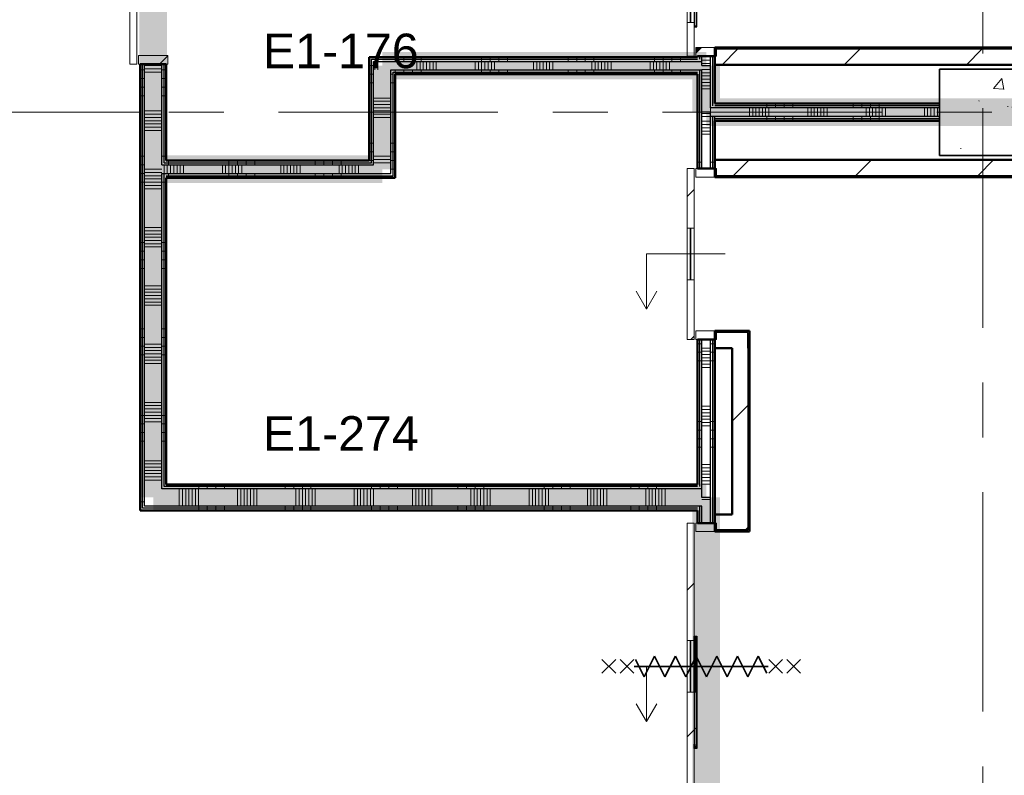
# Model space of a CAD drawing. Extents: x -3204 to 54657, y -2294 to 61632.
# Tile 15 of 65: x 10027 to 15725, y 19561 to 23936. Entities that reach past the tile are written whole.
import ezdxf

# ---------------------------------------------------------------- set-up
doc = ezdxf.new("R2010")
doc.units = 0
doc.header["$LTSCALE"] = 100
doc.linetypes.add('SCHEIDING_BRANDWEREND60', pattern=[3.2, 0.8, -1.6, 0.8])
doc.linetypes.add('stramien', pattern=[22.225, 12.7, -3.175, 3.175, -3.175])
for name, color, linetype, lineweight in [('00---0--FM-RUIMTENR', 7, 'Continuous', 18), ('BA20----_WANDEN', 14, 'Continuous', 50), ('BL$1A---_ALGEMEEN', 7, 'Continuous', 18), ('BL$7A---_STRAMIEN', 7, 'Continuous', 18), ('BL$8F---_HID-WAND', 7, 'Continuous', 18), ('BL20----_WANDEN', 7, 'Continuous', 25), ('BL28----_CONSTRUCTIES', 4, 'Continuous', 18), ('BL30----_BRANDSYMBOLEN', 14, 'Continuous', 35), ('BL30----_KOZIJNEN', 14, 'Continuous', 25), ('BL40----_BRANDWERENDESCHEIDING_60MIN', 84, 'SCHEIDING_BRANDWEREND60', 158)]:
    doc.layers.add(name, color=color, linetype=linetype, lineweight=lineweight)
doc.styles.add('Arial', font='arial.ttf', dxfattribs={"height": 200})
pattern_1 = [(180, (10875, 23495), (7e-13, -500), []), (180, (10875, 23545), (7e-13, -500), []), (180, (10875, 23595), (7e-13, -500), []), (180, (10875, 23645), (7e-13, -500), [])]
pattern_2 = [(270, (12212.5, 21245), (500, -2e-12), []), (270, (12162.5, 21245), (500, -2e-12), []), (270, (12112.5, 21245), (500, -2e-12), []), (270, (12062.5, 21245), (500, -2e-12), [])]
pattern_3 = [(90, (13200, 23620), (-500, 2e-12), []), (90, (13250, 23620), (-500, 2e-12), []), (90, (13300, 23620), (-500, 2e-12), []), (90, (13350, 23620), (-500, 2e-12), [])]
pattern_4 = [(90, (11737.5, 23020), (-500, -2e-12), []), (90, (11787.5, 23020), (-500, -2e-12), []), (90, (11837.5, 23020), (-500, -2e-12), []), (90, (11887.5, 23020), (-500, -2e-12), [])]
pattern_5 = [(180, (12200, 23570), (3e-12, -500), []), (180, (12200, 23620), (3e-12, -500), []), (180, (12200, 23670), (3e-12, -500), []), (180, (12200, 23720), (3e-12, -500), [])]
pattern_6 = [(270, (14500, 23450), (500, 2e-12), []), (270, (14450, 23450), (500, 2e-12), []), (270, (14400, 23450), (500, 2e-12), []), (270, (14350, 23450), (500, 2e-12), [])]
pattern_7 = [(45, (8878.4, 12805.1), (-353.553, 353.553), [])]
pattern_8 = [(135, (7711.92, -5121.6), (-212.132, -212.132), [])]
pattern_9 = [(315, (-11089.92, 5121.6), (212.132, 212.132), [])]
pattern_10 = [(180, (14050, 19670), (-6e-12, -500), []), (180, (14050, 19720), (-6e-12, -500), []), (180, (14050, 19770), (-6e-12, -500), []), (180, (14050, 19820), (-6e-12, -500), [])]
pattern_11 = [(180, (14050, 24820), (1e-12, -500), []), (180, (14050, 24870), (1e-12, -500), []), (180, (14050, 24920), (1e-12, -500), []), (180, (14050, 24970), (1e-12, -500), [])]
pattern_12 = [(180, (14050, 22460), (1e-12, -500), []), (180, (14050, 22510), (1e-12, -500), []), (180, (14050, 22560), (1e-12, -500), []), (180, (14050, 22610), (1e-12, -500), [])]

# ---------------------------------------------------------------- blocks, each defined once
blk = doc.blocks.new('28_CL_beton - kolom - Betonkolom 500x500-V12-1')
at = {"layer": 'BL28----_CONSTRUCTIES'}
h = blk.add_hatch(dxfattribs=at)
h.set_pattern_fill('FP_14', color=256, style=0, pattern_type=2)
h.set_pattern_definition([(50, (-6721.6, -10594.9), (728.737, -63.756), [76.2, -838.2]), (355, (-6721.6, -10594.9), (-140.97, 764.228), [60.96, -670.56]), (100.451, (-6660.9, -10600.2), (587.77, 700.467), [64.76, -712.36]), (46.184, (-6721.6, -10391.7), (1084.316, -168.17), [114.3, -1257.3]), (96.636, (-6631.2, -10405.7), (949.61, 989.71), [97.14, -1068.54]), (351.184, (-6721.6, -10391.7), (949.62, 989.7), [91.44, -1005.84]), (21, (-6620, -10442.5), (606.458, -409.06), [76.2, -838.2]), (326, (-6620, -10442.5), (247.21, 736.753), [60.96, -670.56]), (71.451, (-6569.46, -10476.6), (853.67, 327.685), [64.76, -712.36]), (37.5, (-6721.6, -10594.92), (12.3547, 338.22), [3.353, -659.079, 3.353, -677.367, -673.1]), (37.5, (-6721.6, -10594.92), (12.3547, 338.22), [-1343.152, 3.353, -669.747]), (7.5, (-6721.6, -10594.92), (267.279, 400.722), [3.353, -384.759, 3.353, -643.839, -256.54]), (7.5, (-6721.6, -10594.92), (267.279, 400.722), [-1035.304, 3.353, -253.187]), (327.5, (-6948.16, -10594.92), (542.3633, -22.9153), [3.353, -250.647, 3.353, -789.127, -1051.56]), (327.5, (-6948.16, -10594.92), (542.3633, -22.9153), [-1046.48, 3.353, -1048.207]), (317.5, (-7049.77, -10594.9), (592.517, 101.707), [3.353, -326.847, 3.353, -522.935, -746.76]), (317.5, (-7049.77, -10594.9), (592.517, 101.707), [-856.488, 3.353, -743.407])])
h.paths.add_polyline_path([(250, -250), (250, 250), (-250, 250), (-250, -250)], flags=0)
at = {"layer": 'BL28----_CONSTRUCTIES', "lineweight": 35}
for p, q in [((250, 250), (-250, 250)), ((-250, 250), (-250, -250)), ((250, -250), (250, 250)), ((-250, -250), (250, -250))]:
    blk.add_line(p, q, dxfattribs=at)
blk = doc.blocks.new('32_DR_AMC_s_enkele schuifdeur_V3 - 1060x2360_wbdbo60-V170-1')
at = {"layer": 'BL30----_BRANDSYMBOLEN', "lineweight": 18}
h = blk.add_hatch(dxfattribs=at)
h.set_pattern_fill('FP_726', color=256, style=0, pattern_type=2)
h.set_pattern_definition([(315, (-11078.92, 1921.6), (212.132, 212.132), [])])
h.paths.add_polyline_path([(-205, 95), (175, 95), (175, 135), (-205, 135)], flags=0)
h.paths.add_polyline_path([(475, 95), (855, 95), (855, 135), (475, 135)], flags=0)
at = {"layer": 'BL30----_KOZIJNEN', "lineweight": 18}
h = blk.add_hatch(dxfattribs=at)
h.set_pattern_fill('FP_727', color=256, style=0, pattern_type=2)
h.set_pattern_definition([(315, (-11078.9, 1921.6), (500, 500), []), (315, (-11078.9, 1751.6), (500, 500), []), (315, (-11078.9, 1741.6), (500, 500), []), (315, (-11078.9, 1731.6), (500, 500), []), (315, (-11078.9, 1721.6), (500, 500), []), (315, (-11078.9, 1711.6), (500, 500), []), (315, (-11078.9, 1701.6), (500, 500), []), (315, (-11078.9, 1691.6), (500, 500), [])])
h.paths.add_polyline_path([(-205, -85), (-155, -85), (-155, 85), (-205, 85)], flags=0)
h.paths.add_polyline_path([(805, 85), (805, -85), (855, -85), (855, 85)], flags=0)
at = {"layer": 'BL$1A---_ALGEMEEN'}
for p, q in [((645, 371), (541.1, 431)), ((325, -84.9), (325, 371)), ((325, 371), (645, 371)), ((645, 371), (541.1, 311))]:
    blk.add_line(p, q, dxfattribs=at)
at = {"layer": 'BL30----_BRANDSYMBOLEN'}
for p, q in [((285, 603.6), (365, 523.6)), ((365, 603.6), (285, 523.6)), ((365, 498.7), (285, 418.6)), ((285, 498.7), (365, 418.6)), ((385, 358.6), (285, 408.6)), ((325, 416.3), (325, -358.7)), ((325, 416.3), (325, -358.7)), ((265, 298.6), (385, 358.6)), ((385, 238.6), (265, 298.6)), ((265, 178.6), (385, 238.6)), ((385, 118.6), (265, 178.6)), ((265, 58.6), (385, 118.6)), ((385, -1.4), (265, 58.6)), ((265, -61.4), (385, -1.4)), ((385, -121.4), (265, -61.4)), ((265, -181.4), (385, -121.4)), ((385, -241.4), (265, -181.4)), ((265, -301.4), (385, -241.4)), ((365, -351.4), (265, -301.4)), ((285, -361.4), (365, -441.4)), ((365, -361.4), (285, -441.4)), ((285, -466.4), (365, -546.4)), ((365, -466.4), (285, -546.4))]:
    blk.add_line(p, q, dxfattribs=at)
at = {"layer": 'BL30----_KOZIJNEN', "lineweight": 18}
for p, q in [((175, 135), (-205, 135)), ((-205, 135), (-205, 95)), ((175, 95), (175, 135)), ((175, 135), (475, 135)), ((475, 118), (175, 118)), ((175, 118), (175, 115)), ((175, 115), (475, 115)), ((855, 135), (475, 135)), ((475, 135), (475, 95)), ((475, 115), (475, 118)), ((855, 95), (855, 135)), ((-205, 95), (175, 95)), ((-205, 85), (-205, -85)), ((-155, 85), (-205, 85)), ((-155, -85), (-155, 85)), ((475, 95), (175, 95)), ((475, 95), (855, 95)), ((855, 85), (805, 85)), ((805, 85), (805, -85)), ((855, -85), (855, 85)), ((-205, -85), (-155, -85)), ((805, -85), (855, -85))]:
    blk.add_line(p, q, dxfattribs=at)
blk = doc.blocks.new('32_DR_AMC_s_enkele schuifdeur_V1 - 1660x2360_wbdbo60-V175-1')
at = {"layer": 'BL30----_BRANDSYMBOLEN', "lineweight": 18}
h = blk.add_hatch(dxfattribs=at)
h.set_pattern_fill('FP_734', color=256, style=0, pattern_type=2)
h.set_pattern_definition(pattern_8)
h.paths.add_polyline_path([(1155, -70), (475, -70), (475, -110), (1155, -110)], flags=0)
h.paths.add_polyline_path([(175, -110), (175, -70), (-505, -70), (-505, -110), (-162, -110)], flags=0)
at = {"layer": 'BL30----_KOZIJNEN', "lineweight": 18}
h = blk.add_hatch(dxfattribs=at)
h.set_pattern_fill('FP_735', color=256, style=0, pattern_type=2)
h.set_pattern_definition([(135, (7711.9, -5121.6), (-500, -500), []), (135, (7711.9, -4951.6), (-500, -500), []), (135, (7711.9, -4941.6), (-500, -500), []), (135, (7711.9, -4931.6), (-500, -500), []), (135, (7711.9, -4921.6), (-500, -500), []), (135, (7711.9, -4911.6), (-500, -500), []), (135, (7711.9, -4901.6), (-500, -500), []), (135, (7711.9, -4891.6), (-500, -500), [])])
h.paths.add_polyline_path([(1155, 60), (1105, 60), (1105, -60), (1155, -60)], flags=0)
h.paths.add_polyline_path([(-455, 60), (-505, 60), (-505, -60), (-455, -60)], flags=0)
h = blk.add_hatch(dxfattribs=at)
h.set_pattern_fill('FP_734', color=256, style=0, pattern_type=2)
h.set_pattern_definition(pattern_8)
h.paths.add_polyline_path([(797, -58), (475, -58), (475, -67), (797, -67)], flags=0)
at = {"layer": 'BL$1A---_ALGEMEEN'}
for p, q in [((325, 109.9), (325, -346)), ((645, -346), (541.1, -286)), ((325, -346), (645, -346)), ((645, -346), (541.1, -406))]:
    blk.add_line(p, q, dxfattribs=at)
at = {"layer": 'BL30----_BRANDSYMBOLEN'}
for p, q in [((285, 466.4), (365, 546.4)), ((365, 466.4), (285, 546.4)), ((285, 361.4), (365, 441.4)), ((365, 361.4), (285, 441.4)), ((365, 351.4), (265, 301.4)), ((325, -416.3), (325, 358.7)), ((325, -416.3), (325, 358.7)), ((265, 301.4), (385, 241.4)), ((385, 241.4), (265, 181.4)), ((265, 181.4), (385, 121.4)), ((385, 121.4), (265, 61.4)), ((265, 61.4), (385, 1.4)), ((385, 1.4), (265, -58.6)), ((265, -58.6), (385, -118.6)), ((385, -118.6), (265, -178.6)), ((265, -178.6), (385, -238.6)), ((385, -238.6), (265, -298.6)), ((265, -298.6), (385, -358.6)), ((385, -358.6), (285, -408.6)), ((365, -498.7), (285, -418.6)), ((285, -498.7), (365, -418.6)), ((285, -603.6), (365, -523.6)), ((365, -603.6), (285, -523.6))]:
    blk.add_line(p, q, dxfattribs=at)
at = {"layer": 'BL30----_KOZIJNEN', "lineweight": 18}
for p, q in [((-505, 60), (-455, 60)), ((-505, -60), (-505, 60)), ((-455, 60), (-455, -60)), ((1105, 60), (1155, 60)), ((1105, -60), (1105, 60)), ((1155, 60), (1155, -60)), ((-455, -60), (-505, -60)), ((-505, -70), (175, -70)), ((-505, -110), (-505, -70)), ((175, -110), (-505, -110)), ((175, -70), (175, -110)), ((475, -70), (175, -70)), ((175, -93), (175, -90)), ((175, -90), (475, -90)), ((475, -93), (175, -93)), ((175, -110), (475, -110)), ((475, -67), (475, -58)), ((475, -58), (797, -58)), ((797, -67), (475, -67)), ((475, -70), (1155, -70)), ((475, -110), (475, -70)), ((475, -90), (475, -93)), ((1155, -110), (475, -110)), ((797, -58), (797, -67)), ((1155, -60), (1105, -60)), ((1155, -70), (1155, -110))]:
    blk.add_line(p, q, dxfattribs=at)
at = {"layer": 'BL30----_KOZIJNEN'}
for p, q in [((150, -55), (165, -55)), ((150, -70), (150, -55)), ((165, -55), (165, -58)), ((165, -55), (785, -55)), ((785, -55), (800, -55)), ((785, -58), (785, -55)), ((800, -55), (800, -70)), ((175, -70), (150, -70)), ((153, -58), (153, -67)), ((165, -58), (153, -58)), ((153, -67), (175, -67)), ((475, -58), (165, -58)), ((175, -67), (175, -70)), ((175, -67), (475, -67)), ((475, -70), (175, -70)), ((775, -67), (797, -67)), ((775, -70), (775, -67)), ((800, -70), (775, -70)), ((797, -58), (785, -58)), ((797, -67), (797, -58))]:
    blk.add_line(p, q, dxfattribs=at)
blk = doc.blocks.new('32_DR_AMC_s_enkele schuifdeur_V2 - 990x2360-V180-1')
at = {"layer": 'BL30----_BRANDSYMBOLEN', "lineweight": 18}
h = blk.add_hatch(dxfattribs=at)
h.set_pattern_fill('FP_742', color=256, style=0, pattern_type=2)
h.set_pattern_definition(pattern_9)
h.paths.add_polyline_path([(-170, 70), (25, 70), (25, 110), (-170, 110)], flags=0)
h.paths.add_polyline_path([(325, 70), (820, 70), (820, 110), (325, 110)], flags=0)
at = {"layer": 'BL30----_KOZIJNEN', "lineweight": 18}
h = blk.add_hatch(dxfattribs=at)
h.set_pattern_fill('FP_743', color=256, style=0, pattern_type=2)
h.set_pattern_definition([(315, (-11089.9, 5121.6), (500, 500), []), (315, (-11089.9, 4951.6), (500, 500), []), (315, (-11089.9, 4941.6), (500, 500), []), (315, (-11089.9, 4931.6), (500, 500), []), (315, (-11089.9, 4921.6), (500, 500), []), (315, (-11089.9, 4911.6), (500, 500), []), (315, (-11089.9, 4901.6), (500, 500), []), (315, (-11089.9, 4891.6), (500, 500), [])])
h.paths.add_polyline_path([(-170, -60), (-120, -60), (-120, 60), (-170, 60)], flags=0)
h.paths.add_polyline_path([(770, 60), (770, -60), (820, -60), (820, 60)], flags=0)
h = blk.add_hatch(dxfattribs=at)
h.set_pattern_fill('FP_742', color=256, style=0, pattern_type=2)
h.set_pattern_definition(pattern_9)
h.paths.add_polyline_path([(325, 58), (647, 58), (647, 67), (325, 67)], flags=0)
at = {"layer": 'BL$1A---_ALGEMEEN'}
for p, q in [((645, 346), (541.1, 406)), ((325, -109.9), (325, 346)), ((325, 346), (645, 346)), ((645, 346), (541.1, 286))]:
    blk.add_line(p, q, dxfattribs=at)
at = {"layer": 'BL30----_BRANDSYMBOLEN'}
for p, q in [((285, 603.6), (365, 523.6)), ((365, 603.6), (285, 523.6)), ((365, 498.7), (285, 418.6)), ((285, 498.7), (365, 418.6)), ((385, 358.6), (285, 408.6)), ((325, 416.3), (325, -358.7)), ((325, 416.3), (325, -358.7)), ((265, 298.6), (385, 358.6)), ((385, 238.6), (265, 298.6)), ((265, 178.6), (385, 238.6)), ((385, 118.6), (265, 178.6)), ((265, 58.6), (385, 118.6)), ((385, -1.4), (265, 58.6)), ((265, -61.4), (385, -1.4)), ((385, -121.4), (265, -61.4)), ((265, -181.4), (385, -121.4)), ((385, -241.4), (265, -181.4)), ((265, -301.4), (385, -241.4)), ((365, -351.4), (265, -301.4)), ((285, -361.4), (365, -441.4)), ((365, -361.4), (285, -441.4)), ((285, -466.4), (365, -546.4)), ((365, -466.4), (285, -546.4))]:
    blk.add_line(p, q, dxfattribs=at)
at = {"layer": 'BL30----_KOZIJNEN', "lineweight": 18}
for p, q in [((25, 110), (-170, 110)), ((-170, 110), (-170, 70)), ((-170, 70), (25, 70)), ((-170, 60), (-170, -60)), ((-120, 60), (-170, 60)), ((-120, -60), (-120, 60)), ((25, 70), (25, 110)), ((25, 110), (325, 110)), ((325, 93), (25, 93)), ((25, 93), (25, 90)), ((25, 90), (325, 90)), ((325, 70), (25, 70)), ((820, 110), (325, 110)), ((325, 110), (325, 70)), ((325, 90), (325, 93)), ((325, 70), (820, 70)), ((647, 67), (325, 67)), ((325, 67), (325, 58)), ((325, 58), (647, 58)), ((647, 58), (647, 67)), ((820, 60), (770, 60)), ((770, 60), (770, -60)), ((820, 70), (820, 110)), ((820, -60), (820, 60)), ((-170, -60), (-120, -60)), ((770, -60), (820, -60))]:
    blk.add_line(p, q, dxfattribs=at)
at = {"layer": 'BL30----_KOZIJNEN'}
for p, q in [((25, 70), (0, 70)), ((0, 70), (0, 55)), ((3, 58), (3, 67)), ((3, 67), (25, 67)), ((15, 58), (3, 58)), ((15, 55), (15, 58)), ((325, 58), (15, 58)), ((25, 67), (25, 70)), ((325, 70), (25, 70)), ((25, 67), (325, 67)), ((625, 70), (625, 67)), ((650, 70), (625, 70)), ((625, 67), (647, 67)), ((647, 58), (635, 58)), ((635, 58), (635, 55)), ((647, 67), (647, 58)), ((650, 55), (650, 70)), ((0, 55), (15, 55)), ((15, 55), (635, 55)), ((635, 55), (650, 55))]:
    blk.add_line(p, q, dxfattribs=at)
blk = doc.blocks.new('32_DR_AMC_s_enkele schuifdeur_V3 - 990x2360-V181-1')
at = {"layer": 'BL$1A---_ALGEMEEN'}
h = blk.add_hatch(dxfattribs=at)
h.set_pattern_fill('FP_744', color=256, style=0, pattern_type=2)
h.set_pattern_definition([(135, (10099.92, -5121.6), (-212.132, -212.132), [])])
h.paths.add_polyline_path([(820, -70), (475, -70), (475, -110), (820, -110)], flags=0)
h.paths.add_polyline_path([(175, -110), (175, -70), (-170, -70), (-170, -110)], flags=0)
for p, q in [((325, 109.9), (325, -346)), ((645, -346), (541.1, -286)), ((325, -346), (645, -346)), ((645, -346), (541.1, -406))]:
    blk.add_line(p, q, dxfattribs=at)
at = {"layer": 'BL30----_KOZIJNEN', "lineweight": 18}
for p, q in [((-170, 60), (-120, 60)), ((-170, -60), (-170, 60)), ((-120, 60), (-120, -60)), ((770, 60), (820, 60)), ((770, -60), (770, 60)), ((820, 60), (820, -60)), ((-120, -60), (-170, -60)), ((-170, -70), (175, -70)), ((-170, -110), (-170, -70)), ((175, -110), (-170, -110)), ((175, -70), (175, -110)), ((475, -70), (175, -70)), ((175, -93), (175, -90)), ((175, -90), (475, -90)), ((475, -93), (175, -93)), ((175, -110), (475, -110)), ((475, -70), (820, -70)), ((475, -110), (475, -70)), ((475, -90), (475, -93)), ((820, -110), (475, -110)), ((820, -60), (770, -60)), ((820, -70), (820, -110))]:
    blk.add_line(p, q, dxfattribs=at)

msp = doc.modelspace()

# ---------------------------------------------------------------- hatches: boundary and pattern name
at = {"layer": 'BA20----_WANDEN', "lineweight": 18}
h = msp.add_hatch(dxfattribs=at)
h.set_pattern_fill('FP_287', color=256, angle=90, style=0, pattern_type=2)
h.set_pattern_definition(pattern_1)
h.paths.add_polyline_path([(10725, 21095), (10737.5, 21095), (10737.5, 23679), (10725, 23679), (10725, 22477)], flags=0)
h.paths.add_polyline_path([(10725, 24739), (10737.5, 24739), (10737.5, 25632.5), (10725, 25632.5), (10725, 24874.3)], flags=0)
h = msp.add_hatch(dxfattribs=at)
h.set_pattern_fill('FP_287', color=256, angle=90, style=0, pattern_type=2)
h.set_pattern_definition(pattern_1)
h.paths.add_polyline_path([(10737.5, 21107.5), (10750, 21107.5), (10750, 23679), (10737.5, 23679), (10737.5, 22477)], flags=0)
h.paths.add_polyline_path([(10737.5, 24739), (10750, 24739), (10750, 25620), (10737.5, 25620), (10737.5, 24874.3)], flags=0)
h = msp.add_hatch(dxfattribs=at)
h.set_pattern_fill('FP_819', color=256, angle=90, style=0, pattern_type=2)
h.set_pattern_definition([(180, (14050, 24620), (8e-13, -337.5), []), (180, (14050, 24638.75), (8e-13, -337.5), []), (180, (14050, 24657.5), (8e-13, -337.5), []), (180, (14050, 24676.25), (8e-13, -337.5), []), (180, (14050, 24695), (8e-13, -337.5), []), (180, (14050, 24713.75), (8e-13, -337.5), []), (180, (14050, 24732.5), (8e-13, -337.5), [])])
h.paths.add_polyline_path([(14025, 23670), (14025, 23725), (13975, 23725), (13975, 23670)], flags=0)
h.paths.add_polyline_path([(13975, 24715), (14025, 24715), (14025, 25570), (13975, 25570), (13975, 24874.3)], flags=0)
h = msp.add_hatch(dxfattribs=at)
h.set_pattern_fill('FP_818', color=256, angle=90, style=0, pattern_type=2)
h.set_pattern_definition(pattern_11)
h.paths.add_polyline_path([(14037.5, 23670), (14037.5, 23725), (14025, 23725), (14025, 23670)], flags=0)
h.paths.add_polyline_path([(14037.5, 24715), (14037.5, 25570), (14025, 25570), (14025, 24715)], flags=0)
h = msp.add_hatch(dxfattribs=at)
h.set_pattern_fill('FP_818', color=256, angle=90, style=0, pattern_type=2)
h.set_pattern_definition(pattern_11)
h.paths.add_polyline_path([(14050, 23670), (14050, 23725), (14037.5, 23725), (14037.5, 23670)], flags=0)
h.paths.add_polyline_path([(14050, 24715), (14050, 25570), (14037.5, 25570), (14037.5, 24715)], flags=0)
h = msp.add_hatch(dxfattribs=at)
h.set_pattern_fill('FP_288', color=256, angle=90, style=0, pattern_type=2)
h.set_pattern_definition([(180, (10875, 23295), (5e-13, -337.5), []), (180, (10875, 23313.75), (5e-13, -337.5), []), (180, (10875, 23332.5), (5e-13, -337.5), []), (180, (10875, 23351.25), (5e-13, -337.5), []), (180, (10875, 23370), (5e-13, -337.5), []), (180, (10875, 23388.75), (5e-13, -337.5), []), (180, (10875, 23407.5), (5e-13, -337.5), [])])
h.paths.add_polyline_path([(10750, 21120), (10850, 21120), (10850, 23679), (10750, 23679), (10750, 22477)], flags=0)
h.paths.add_polyline_path([(10850, 24739), (10850, 25520), (10750, 25520), (10750, 24739)], flags=0)
h = msp.add_hatch(dxfattribs=at)
h.set_pattern_fill('FP_287', color=256, angle=90, style=0, pattern_type=2)
h.set_pattern_definition(pattern_1)
h.paths.add_polyline_path([(10850, 21220), (10862.5, 21220), (10862.5, 23045), (10850, 23045), (10850, 22477)], flags=0)
h.paths.add_polyline_path([(10862.5, 23095), (10862.5, 23679), (10850, 23679), (10850, 23095)], flags=0)
h.paths.add_polyline_path([(10850, 24739), (10862.5, 24739), (10862.5, 25507.5), (10850, 25507.5), (10850, 24874.3)], flags=0)
h = msp.add_hatch(dxfattribs=at)
h.set_pattern_fill('FP_287', color=256, angle=90, style=0, pattern_type=2)
h.set_pattern_definition(pattern_1)
h.paths.add_polyline_path([(10862.5, 21232.5), (10875, 21232.5), (10875, 23045), (10862.5, 23045), (10862.5, 22477)], flags=0)
h.paths.add_polyline_path([(10862.5, 23107.5), (10875, 23107.5), (10875, 23679), (10862.5, 23679), (10862.5, 23675.6)], flags=0)
h.paths.add_polyline_path([(10862.5, 24739), (10875, 24739), (10875, 25495), (10862.5, 25495), (10862.5, 24874.3)], flags=0)
h = msp.add_hatch(dxfattribs=at)
h.set_pattern_fill('FP_818', color=256, angle=90, style=0, pattern_type=2)
h.set_pattern_definition(pattern_11)
h.paths.add_polyline_path([(13950, 23707.5), (13962.5, 23707.5), (13962.5, 23725), (13950, 23725), (13950, 23720)], flags=0)
h.paths.add_polyline_path([(13950, 24715), (13962.5, 24715), (13962.5, 25520), (13950, 25520), (13950, 24874.3)], flags=0)
h = msp.add_hatch(dxfattribs=at)
h.set_pattern_fill('FP_818', color=256, angle=90, style=0, pattern_type=2)
h.set_pattern_definition(pattern_11)
h.paths.add_polyline_path([(13975, 23695), (13975, 23725), (13962.5, 23725), (13962.5, 23695)], flags=0)
h.paths.add_polyline_path([(13962.5, 24715), (13975, 24715), (13975, 25520), (13962.5, 25520), (13962.5, 24874.3)], flags=0)
h = msp.add_hatch(dxfattribs=at)
h.set_pattern_fill('FP_24', color=256, style=0, pattern_type=2)
h.set_pattern_definition(pattern_7)
h.paths.add_polyline_path([(21150, 23765), (21150, 23775), (18433, 23775), (18433, 23765), (19216.9, 23765)], flags=0)
h.paths.add_polyline_path([(16967, 23765), (16967, 23775), (14050, 23775), (14050, 23765), (16957, 23765)], flags=0)
h = msp.add_hatch(dxfattribs=at)
h.set_pattern_fill('FP_24', color=256, style=0, pattern_type=2)
h.set_pattern_definition(pattern_7)
h.paths.add_polyline_path([(21160, 23675), (21160, 23765), (18443, 23765), (18443, 23675), (21150, 23675)], flags=0)
h.paths.add_polyline_path([(16957, 23675), (16957, 23765), (14050, 23765), (14050, 23675), (16867, 23675)], flags=0)
h = msp.add_hatch(dxfattribs=at)
h.set_pattern_fill('FP_291', color=256, angle=90, style=0, pattern_type=2)
h.set_pattern_definition(pattern_3)
h.paths.add_polyline_path([(12707.1, 23707.5), (13950, 23707.5), (13950, 23720), (12050, 23720), (12050, 23707.5), (12062.5, 23707.5)], flags=0)
h = msp.add_hatch(dxfattribs=at)
h.set_pattern_fill('FP_295', color=256, angle=90, style=0, pattern_type=2)
h.set_pattern_definition(pattern_5)
h.paths.add_polyline_path([(12050, 23120), (12062.5, 23120), (12062.5, 23707.5), (12050, 23707.5), (12050, 23620)], flags=0)
h = msp.add_hatch(dxfattribs=at)
h.set_pattern_fill('FP_291', color=256, angle=90, style=0, pattern_type=2)
h.set_pattern_definition(pattern_3)
h.paths.add_polyline_path([(13962.5, 23695), (13962.5, 23707.5), (12062.5, 23707.5), (12062.5, 23695), (13950, 23695)], flags=0)
h = msp.add_hatch(dxfattribs=at)
h.set_pattern_fill('FP_295', color=256, angle=90, style=0, pattern_type=2)
h.set_pattern_definition(pattern_5)
h.paths.add_polyline_path([(12062.5, 23107.5), (12075, 23107.5), (12075, 23695), (12062.5, 23695), (12062.5, 23120)], flags=0)
h = msp.add_hatch(dxfattribs=at)
h.set_pattern_fill('FP_292', color=256, angle=90, style=0, pattern_type=2)
h.set_pattern_definition([(90, (13000, 23620), (-337.5, -1e-12), []), (90, (13018.75, 23620), (-337.5, -1e-12), []), (90, (13037.5, 23620), (-337.5, -1e-12), []), (90, (13056.25, 23620), (-337.5, -1e-12), []), (90, (13075, 23620), (-337.5, -1e-12), []), (90, (13093.75, 23620), (-337.5, -1e-12), []), (90, (13112.5, 23620), (-337.5, -1e-12), [])])
h.paths.add_polyline_path([(13975, 23645), (13975, 23695), (12075, 23695), (12075, 23645), (13962.5, 23645)], flags=0)
h = msp.add_hatch(dxfattribs=at)
h.set_pattern_fill('FP_830', color=256, angle=90, style=0, pattern_type=2)
h.set_pattern_definition([(180, (14050, 23535), (8e-13, -337.5), []), (180, (14050, 23553.75), (8e-13, -337.5), []), (180, (14050, 23572.5), (8e-13, -337.5), []), (180, (14050, 23591.25), (8e-13, -337.5), []), (180, (14050, 23610), (8e-13, -337.5), []), (180, (14050, 23628.75), (8e-13, -337.5), []), (180, (14050, 23647.5), (8e-13, -337.5), [])])
h.paths.add_polyline_path([(14025, 23400), (14025, 23670), (13975, 23670), (13975, 23400)], flags=0)
h = msp.add_hatch(dxfattribs=at)
h.set_pattern_fill('FP_296', color=256, angle=90, style=0, pattern_type=2)
h.set_pattern_definition([(180, (12200, 23370), (-3e-12, -337.5), []), (180, (12200, 23388.75), (-3e-12, -337.5), []), (180, (12200, 23407.5), (-3e-12, -337.5), []), (180, (12200, 23426.25), (-3e-12, -337.5), []), (180, (12200, 23445), (-3e-12, -337.5), []), (180, (12200, 23463.75), (-3e-12, -337.5), []), (180, (12200, 23482.5), (-3e-12, -337.5), [])])
h.paths.add_polyline_path([(12175, 23095), (12175, 23645), (12075, 23645), (12075, 23095), (12164.7, 23095)], flags=0)
h = msp.add_hatch(dxfattribs=at)
h.set_pattern_fill('FP_291', color=256, angle=90, style=0, pattern_type=2)
h.set_pattern_definition(pattern_3)
h.paths.add_polyline_path([(12707.1, 23632.5), (13950, 23632.5), (13950, 23645), (12175, 23645), (12175, 23632.5), (12187.5, 23632.5)], flags=0)
h = msp.add_hatch(dxfattribs=at)
h.set_pattern_fill('FP_295', color=256, angle=90, style=0, pattern_type=2)
h.set_pattern_definition(pattern_5)
h.paths.add_polyline_path([(12187.5, 23045), (12187.5, 23632.5), (12175, 23632.5), (12175, 23045)], flags=0)
h = msp.add_hatch(dxfattribs=at)
h.set_pattern_fill('FP_291', color=256, angle=90, style=0, pattern_type=2)
h.set_pattern_definition(pattern_3)
h.paths.add_polyline_path([(13950, 23620), (13950, 23632.5), (12187.5, 23632.5), (12187.5, 23620), (13792.1, 23620)], flags=0)
h = msp.add_hatch(dxfattribs=at)
h.set_pattern_fill('FP_295', color=256, angle=90, style=0, pattern_type=2)
h.set_pattern_definition(pattern_5)
h.paths.add_polyline_path([(12187.5, 23032.5), (12200, 23032.5), (12200, 23620), (12187.5, 23620), (12187.5, 23045)], flags=0)
h = msp.add_hatch(dxfattribs=at)
h.set_pattern_fill('FP_310', color=256, angle=-270, style=0, pattern_type=2)
h.set_pattern_definition([(270, (14700, 23450), (337.5, -1e-12), []), (270, (14681.25, 23450), (337.5, -1e-12), []), (270, (14662.5, 23450), (337.5, -1e-12), []), (270, (14643.75, 23450), (337.5, -1e-12), []), (270, (14625, 23450), (337.5, -1e-12), []), (270, (14606.25, 23450), (337.5, -1e-12), []), (270, (14587.5, 23450), (337.5, -1e-12), [])])
h.paths.add_polyline_path([(14025, 23375), (15350, 23375), (15350, 23425), (14025, 23425), (14025, 23376)], flags=0)
h = msp.add_hatch(dxfattribs=at)
h.set_pattern_fill('FP_309', color=256, angle=-270, style=0, pattern_type=2)
h.set_pattern_definition(pattern_6)
h.paths.add_polyline_path([(15350, 23425), (15350, 23437.5), (14037.5, 23437.5), (14037.5, 23425), (14877.1, 23425)], flags=0)
h = msp.add_hatch(dxfattribs=at)
h.set_pattern_fill('FP_309', color=256, angle=-270, style=0, pattern_type=2)
h.set_pattern_definition(pattern_6)
h.paths.add_polyline_path([(15350, 23437.5), (15350, 23450), (14050, 23450), (14050, 23437.5), (14877.1, 23437.5)], flags=0)
h = msp.add_hatch(dxfattribs=at)
h.set_pattern_fill('FP_820', color=256, angle=90, style=0, pattern_type=2)
h.set_pattern_definition([(180, (14050, 23375), (-4e-12, -337.5), []), (180, (14050, 23393.75), (-4e-12, -337.5), []), (180, (14050, 23412.5), (-4e-12, -337.5), []), (180, (14050, 23431.25), (-4e-12, -337.5), []), (180, (14050, 23450), (-4e-12, -337.5), []), (180, (14050, 23468.75), (-4e-12, -337.5), []), (180, (14050, 23487.5), (-4e-12, -337.5), [])])
h.paths.add_polyline_path([(14025, 23350), (14025, 23400), (13975, 23400), (13975, 23350)], flags=0)
h = msp.add_hatch(dxfattribs=at)
h.set_pattern_fill('FP_309', color=256, angle=-270, style=0, pattern_type=2)
h.set_pattern_definition(pattern_6)
h.paths.add_polyline_path([(15350, 23362.5), (15350, 23375), (14050, 23375), (14050, 23362.5), (14877.1, 23362.5)], flags=0)
h = msp.add_hatch(dxfattribs=at)
h.set_pattern_fill('FP_309', color=256, angle=-270, style=0, pattern_type=2)
h.set_pattern_definition(pattern_6)
h.paths.add_polyline_path([(15350, 23350), (15350, 23362.5), (14050, 23362.5), (14050, 23350), (14877.1, 23350)], flags=0)
h = msp.add_hatch(dxfattribs=at)
h.set_pattern_fill('FP_831', color=256, angle=90, style=0, pattern_type=2)
h.set_pattern_definition(pattern_12)
h.paths.add_polyline_path([(13950, 21232.5), (13962.5, 21232.5), (13962.5, 22085), (13950, 22085), (13950, 21245)], flags=0)
h.paths.add_polyline_path([(13962.5, 23075), (13962.5, 23350), (13950, 23350), (13950, 23075)], flags=0)
h = msp.add_hatch(dxfattribs=at)
h.set_pattern_fill('FP_831', color=256, angle=90, style=0, pattern_type=2)
h.set_pattern_definition(pattern_12)
h.paths.add_polyline_path([(13962.5, 21220), (13975, 21220), (13975, 22085), (13962.5, 22085), (13962.5, 21232.5)], flags=0)
h.paths.add_polyline_path([(13975, 23075), (13975, 23350), (13962.5, 23350), (13962.5, 23075)], flags=0)
h = msp.add_hatch(dxfattribs=at)
h.set_pattern_fill('FP_832', color=256, angle=90, style=0, pattern_type=2)
h.set_pattern_definition([(180, (14050, 22260), (8e-13, -337.5), []), (180, (14050, 22278.75), (8e-13, -337.5), []), (180, (14050, 22297.5), (8e-13, -337.5), []), (180, (14050, 22316.25), (8e-13, -337.5), []), (180, (14050, 22335), (8e-13, -337.5), []), (180, (14050, 22353.75), (8e-13, -337.5), []), (180, (14050, 22372.5), (8e-13, -337.5), [])])
h.paths.add_polyline_path([(13975, 21170), (14025, 21170), (14025, 22085), (13975, 22085), (13975, 21220)], flags=0)
h.paths.add_polyline_path([(14025, 23075), (14025, 23350), (13975, 23350), (13975, 23075)], flags=0)
h = msp.add_hatch(dxfattribs=at)
h.set_pattern_fill('FP_831', color=256, angle=90, style=0, pattern_type=2)
h.set_pattern_definition(pattern_12)
h.paths.add_polyline_path([(14037.5, 21170), (14037.5, 22085), (14025, 22085), (14025, 21170)], flags=0)
h.paths.add_polyline_path([(14037.5, 23075), (14037.5, 23350), (14025, 23350), (14025, 23075)], flags=0)
h = msp.add_hatch(dxfattribs=at)
h.set_pattern_fill('FP_831', color=256, angle=90, style=0, pattern_type=2)
h.set_pattern_definition(pattern_12)
h.paths.add_polyline_path([(14050, 21170), (14050, 22085), (14037.5, 22085), (14037.5, 21170)], flags=0)
h.paths.add_polyline_path([(14037.5, 23075), (14050, 23075), (14050, 23350), (14037.5, 23350), (14037.5, 23076.3)], flags=0)
h = msp.add_hatch(dxfattribs=at)
h.set_pattern_fill('FP_294', color=256, angle=90, style=0, pattern_type=2)
h.set_pattern_definition([(90, (11537.5, 23020), (-337.5, 1e-12), []), (90, (11556.25, 23020), (-337.5, 1e-12), []), (90, (11575, 23020), (-337.5, 1e-12), []), (90, (11593.75, 23020), (-337.5, 1e-12), []), (90, (11612.5, 23020), (-337.5, 1e-12), []), (90, (11631.25, 23020), (-337.5, 1e-12), []), (90, (11650, 23020), (-337.5, 1e-12), [])])
h.paths.add_polyline_path([(11622.2, 23045), (12175, 23045), (12175, 23095), (10850, 23095), (10850, 23045), (10875, 23045)], flags=0)
h = msp.add_hatch(dxfattribs=at)
h.set_pattern_fill('FP_293', color=256, angle=90, style=0, pattern_type=2)
h.set_pattern_definition(pattern_4)
h.paths.add_polyline_path([(10862.5, 23095), (12075, 23095), (12075, 23107.5), (10862.5, 23107.5)], flags=0)
h = msp.add_hatch(dxfattribs=at)
h.set_pattern_fill('FP_293', color=256, angle=90, style=0, pattern_type=2)
h.set_pattern_definition(pattern_4)
h.paths.add_polyline_path([(11622.2, 23107.5), (12062.5, 23107.5), (12062.5, 23120), (10875, 23120), (10875, 23107.5)], flags=0)
h = msp.add_hatch(dxfattribs=at)
h.set_pattern_fill('FP_24', color=256, style=0, pattern_type=2)
h.set_pattern_definition(pattern_7)
h.paths.add_polyline_path([(21160, 23035), (21250, 23035), (21250, 23125), (14050, 23125), (14050, 23035), (20301.9, 23035)], flags=0)
h = msp.add_hatch(dxfattribs=at)
h.set_pattern_fill('FP_293', color=256, angle=90, style=0, pattern_type=2)
h.set_pattern_definition(pattern_4)
h.paths.add_polyline_path([(10875, 23032.5), (12187.5, 23032.5), (12187.5, 23045), (10875, 23045)], flags=0)
h = msp.add_hatch(dxfattribs=at)
h.set_pattern_fill('FP_293', color=256, angle=90, style=0, pattern_type=2)
h.set_pattern_definition(pattern_4)
h.paths.add_polyline_path([(11622.2, 23020), (12200, 23020), (12200, 23032.5), (10875, 23032.5), (10875, 23020)], flags=0)
h = msp.add_hatch(dxfattribs=at)
h.set_pattern_fill('FP_24', color=256, style=0, pattern_type=2)
h.set_pattern_definition(pattern_7)
h.paths.add_polyline_path([(21150, 23025), (21160, 23025), (21160, 23035), (14050, 23035), (14050, 23025), (20301.9, 23025)], flags=0)
h = msp.add_hatch(dxfattribs=at)
h.set_pattern_fill('FP_24', color=256, style=0, pattern_type=2)
h.set_pattern_definition(pattern_7)
h.paths.add_polyline_path([(14250, 16875), (14250, 19402), (14240, 19402), (14240, 16875)], flags=0)
h.paths.add_polyline_path([(14240, 20982), (14250, 20982), (14250, 22125), (14240, 22125), (14240, 21072)], flags=0)
h = msp.add_hatch(dxfattribs=at)
h.set_pattern_fill('FP_24', color=256, style=0, pattern_type=2)
h.set_pattern_definition(pattern_7)
h.paths.add_polyline_path([(14150, 16965), (14240, 16965), (14240, 19312), (14150, 19312), (14150, 17682.4)], flags=0)
h.paths.add_polyline_path([(14150, 21072), (14240, 21072), (14240, 22035), (14150, 22035), (14150, 21278.3)], flags=0)
h = msp.add_hatch(dxfattribs=at)
h.set_pattern_fill('FP_290', color=256, angle=-270, style=0, pattern_type=2)
h.set_pattern_definition([(270, (12412.5, 21245), (337.5, 1e-12), []), (270, (12393.75, 21245), (337.5, 1e-12), []), (270, (12375, 21245), (337.5, 1e-12), []), (270, (12356.25, 21245), (337.5, 1e-12), []), (270, (12337.5, 21245), (337.5, 1e-12), []), (270, (12318.75, 21245), (337.5, 1e-12), []), (270, (12300, 21245), (337.5, 1e-12), [])])
h.paths.add_polyline_path([(13962.5, 21120), (13975, 21120), (13975, 21220), (10850, 21220), (10850, 21120), (13950, 21120)], flags=0)
h = msp.add_hatch(dxfattribs=at)
h.set_pattern_fill('FP_289', color=256, angle=-270, style=0, pattern_type=2)
h.set_pattern_definition(pattern_2)
h.paths.add_polyline_path([(12707.1, 21220), (13962.5, 21220), (13962.5, 21232.5), (10862.5, 21232.5), (10862.5, 21220), (10875, 21220)], flags=0)
h = msp.add_hatch(dxfattribs=at)
h.set_pattern_fill('FP_289', color=256, angle=-270, style=0, pattern_type=2)
h.set_pattern_definition(pattern_2)
h.paths.add_polyline_path([(13950, 21232.5), (13950, 21245), (10875, 21245), (10875, 21232.5), (13792.1, 21232.5)], flags=0)
h = msp.add_hatch(dxfattribs=at)
h.set_pattern_fill('FP_817', color=256, angle=90, style=0, pattern_type=2)
h.set_pattern_definition([(180, (14050, 19470), (8e-13, -337.5), []), (180, (14050, 19488.75), (8e-13, -337.5), []), (180, (14050, 19507.5), (8e-13, -337.5), []), (180, (14050, 19526.25), (8e-13, -337.5), []), (180, (14050, 19545), (8e-13, -337.5), []), (180, (14050, 19563.75), (8e-13, -337.5), []), (180, (14050, 19582.5), (8e-13, -337.5), [])])
h.paths.add_polyline_path([(13975, 17770), (14025, 17770), (14025, 19362), (13975, 19362), (13975, 17820)], flags=0)
h.paths.add_polyline_path([(14025, 21022), (14025, 21170), (13975, 21170), (13975, 21022)], flags=0)
h = msp.add_hatch(dxfattribs=at)
h.set_pattern_fill('FP_816', color=256, angle=90, style=0, pattern_type=2)
h.set_pattern_definition(pattern_10)
h.paths.add_polyline_path([(14037.5, 17770), (14037.5, 19362), (14025, 19362), (14025, 17770)], flags=0)
h.paths.add_polyline_path([(14037.5, 21022), (14037.5, 21170), (14025, 21170), (14025, 21022)], flags=0)
h = msp.add_hatch(dxfattribs=at)
h.set_pattern_fill('FP_816', color=256, angle=90, style=0, pattern_type=2)
h.set_pattern_definition(pattern_10)
h.paths.add_polyline_path([(14050, 17770), (14050, 19362), (14037.5, 19362), (14037.5, 17770)], flags=0)
h.paths.add_polyline_path([(14050, 21022), (14050, 21170), (14037.5, 21170), (14037.5, 21022)], flags=0)
h = msp.add_hatch(dxfattribs=at)
h.set_pattern_fill('FP_289', color=256, angle=-270, style=0, pattern_type=2)
h.set_pattern_definition(pattern_2)
h.paths.add_polyline_path([(13792.1, 21095), (13950, 21095), (13950, 21107.5), (10737.5, 21107.5), (10737.5, 21095), (12707.1, 21095)], flags=0)
h = msp.add_hatch(dxfattribs=at)
h.set_pattern_fill('FP_289', color=256, angle=-270, style=0, pattern_type=2)
h.set_pattern_definition(pattern_2)
h.paths.add_polyline_path([(13792.1, 21107.5), (13950, 21107.5), (13950, 21120), (10750, 21120), (10750, 21107.5), (12707.1, 21107.5)], flags=0)
h = msp.add_hatch(dxfattribs=at)
h.set_pattern_fill('FP_816', color=256, angle=90, style=0, pattern_type=2)
h.set_pattern_definition(pattern_10)
h.paths.add_polyline_path([(13950, 17832.5), (13962.5, 17832.5), (13962.5, 19362), (13950, 19362), (13950, 17845)], flags=0)
h.paths.add_polyline_path([(13962.5, 21022), (13962.5, 21120), (13950, 21120), (13950, 21022)], flags=0)
h = msp.add_hatch(dxfattribs=at)
h.set_pattern_fill('FP_816', color=256, angle=90, style=0, pattern_type=2)
h.set_pattern_definition(pattern_10)
h.paths.add_polyline_path([(13962.5, 17820), (13975, 17820), (13975, 19362), (13962.5, 19362), (13962.5, 17832.5)], flags=0)
h.paths.add_polyline_path([(13975, 21022), (13975, 21120), (13962.5, 21120), (13962.5, 21022)], flags=0)
h = msp.add_hatch(dxfattribs=at)
h.set_pattern_fill('FP_24', color=256, style=0, pattern_type=2)
h.set_pattern_definition(pattern_7)
h.paths.add_polyline_path([(14050, 20982), (14240, 20982), (14240, 21072), (14050, 21072)], flags=0)
h = msp.add_hatch(dxfattribs=at)
h.set_pattern_fill('FP_24', color=256, style=0, pattern_type=2)
h.set_pattern_definition(pattern_7)
h.paths.add_polyline_path([(14050, 20972), (14250, 20972), (14250, 20982), (14050, 20982), (14050, 20978.7)], flags=0)

# ---------------------------------------------------------------- linework, layer by layer
at = {"layer": 'BL$7A---_STRAMIEN', "linetype": 'stramien'}
for p, q in [((15600, -2294.5), (15600, 60632.3)), ((52800, 23400), (-2203.7, 23400))]:
    msp.add_line(p, q, dxfattribs=at)
at = {"layer": 'BL$8F---_HID-WAND'}
msp.add_line((8050, 23400), (10725, 23400), dxfattribs=at)
at = {"layer": 'BL20----_WANDEN', "lineweight": 50}
for p, q in [((16967, 23775), (14050, 23775)), ((14050, 23450), (14050, 23775)), ((13950, 23720), (12050, 23720)), ((12050, 23720), (12050, 23120)), ((13950, 23725), (13950, 23720)), ((14050, 23725), (13950, 23725)), ((10725, 23679), (10725, 21095)), ((10875, 23679), (10725, 23679)), ((10875, 23120), (10875, 23679)), ((14050, 23675), (16867, 23675)), ((12200, 23620), (13950, 23620)), ((12200, 23020), (12200, 23620)), ((13950, 23620), (13950, 23075)), ((15350, 23450), (14050, 23450)), ((14050, 23350), (15350, 23350)), ((14050, 23025), (14050, 23350)), ((12050, 23120), (10875, 23120)), ((21250, 23125), (14050, 23125)), ((10875, 21245), (10875, 23020)), ((10875, 23020), (12200, 23020)), ((13950, 23075), (14050, 23075)), ((14050, 23025), (21150, 23025)), ((14250, 22135), (14050, 22135)), ((14050, 20972), (14050, 22135)), ((14250, 20972), (14250, 22135)), ((13950, 22085), (13950, 21245)), ((14050, 22085), (13950, 22085)), ((14050, 22035), (14150, 22035)), ((14150, 22035), (14150, 21072)), ((13950, 21245), (10875, 21245)), ((10725, 21095), (13950, 21095)), ((13950, 21095), (13950, 21022)), ((14150, 21072), (14050, 21072)), ((13950, 21022), (14050, 21022)), ((14050, 20972), (14250, 20972))]:
    msp.add_line(p, q, dxfattribs=at)
at = {"layer": 'BL20----_WANDEN'}
for p, q in [((16957, 23765), (14050, 23765)), ((12062.5, 23707.5), (13950, 23707.5)), ((12062.5, 23107.5), (12062.5, 23707.5)), ((13962.5, 23707.5), (13962.5, 23725)), ((13975, 23670), (13975, 23725)), ((14025, 23425), (14025, 23725)), ((14037.5, 23437.5), (14037.5, 23725)), ((10737.5, 21107.5), (10737.5, 23679)), ((10750, 21120), (10750, 23679)), ((10850, 23095), (10850, 23679)), ((10862.5, 23107.5), (10862.5, 23679)), ((12075, 23695), (13975, 23695)), ((12075, 23095), (12075, 23695)), ((13975, 23670), (14025, 23670)), ((12175, 23645), (13975, 23645)), ((12175, 23045), (12175, 23645)), ((12187.5, 23632.5), (13950, 23632.5)), ((12187.5, 23032.5), (12187.5, 23632.5)), ((13962.5, 23075), (13962.5, 23645)), ((13975, 23075), (13975, 23645)), ((15350, 23425), (14025, 23425)), ((15350, 23437.5), (14050, 23437.5)), ((14025, 23400), (13975, 23400)), ((14025, 23075), (14025, 23400)), ((15350, 23375), (14025, 23375)), ((14037.5, 23075), (14037.5, 23375)), ((14050, 23350), (14050, 23375)), ((15350, 23362.5), (14050, 23362.5)), ((10850, 23095), (12075, 23095)), ((10862.5, 23107.5), (12062.5, 23107.5)), ((10850, 21220), (10850, 23045)), ((10850, 23045), (12175, 23045)), ((10862.5, 21232.5), (10862.5, 23045)), ((10875, 23032.5), (12187.5, 23032.5)), ((14050, 23035), (21160, 23035)), ((14240, 22125), (14050, 22125)), ((14240, 22035), (14240, 22125)), ((13962.5, 21232.5), (13962.5, 22085)), ((13975, 21170), (13975, 22085)), ((14025, 21022), (14025, 22085)), ((14037.5, 21022), (14037.5, 22085)), ((14240, 22035), (14240, 20982)), ((13975, 21220), (10850, 21220)), ((13950, 21232.5), (10862.5, 21232.5)), ((14025, 21170), (13975, 21170)), ((13950, 21107.5), (10737.5, 21107.5)), ((13975, 21120), (10750, 21120)), ((13962.5, 21022), (13962.5, 21120)), ((13975, 21022), (13975, 21120)), ((14240, 20982), (14050, 20982))]:
    msp.add_line(p, q, dxfattribs=at)
at = {"layer": 'BL40----_BRANDWERENDESCHEIDING_60MIN', "const_width": 160}
for points in [[(10800, 25570), (10800, 21170)], [(14000, 23670), (12125, 23670)], [(12125, 23670), (12125, 23070)], [(14000, 23400), (14000, 23670)], [(14000, 23400), (17000, 23400)], [(12125, 23070), (10800, 23070)], [(10800, 21170), (14000, 21170)], [(14000, 21170), (14000, 17770)]]:
    msp.add_lwpolyline(points, dxfattribs=at)

# ---------------------------------------------------------------- block references
at = {"layer": 'BL28----_CONSTRUCTIES'}
msp.add_blockref('28_CL_beton - kolom - Betonkolom 500x500-V12-1', (15600, 23400), dxfattribs=at)
at = {"layer": 'BL30----_KOZIJNEN'}
for name, p, rotation in [('32_DR_AMC_s_enkele schuifdeur_V3 - 1060x2360_wbdbo60-V170-1', (10800, 23884), 89.99999999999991), ('32_DR_AMC_s_enkele schuifdeur_V2 - 990x2360-V180-1', (14000, 23895), 89.99999999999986), ('32_DR_AMC_s_enkele schuifdeur_V3 - 990x2360-V181-1', (14000, 22905), 269.9999999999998), ('32_DR_AMC_s_enkele schuifdeur_V1 - 1660x2360_wbdbo60-V175-1', (14000, 20517), 269.9999999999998)]:
    msp.add_blockref(name, p, dxfattribs=dict(at, rotation=rotation))

# ---------------------------------------------------------------- texts
at = {"layer": '00---0--FM-RUIMTENR', "char_height": 200, "width": 1114.346, "attachment_point": 1, "style": 'Arial'}
for s, insert in [('E1-176', (11435, 23855.3)), ('E1-274', (11435, 21640.5))]:
    msp.add_mtext(s, dxfattribs=dict(at, insert=insert))

doc.saveas('drawing.dxf')
